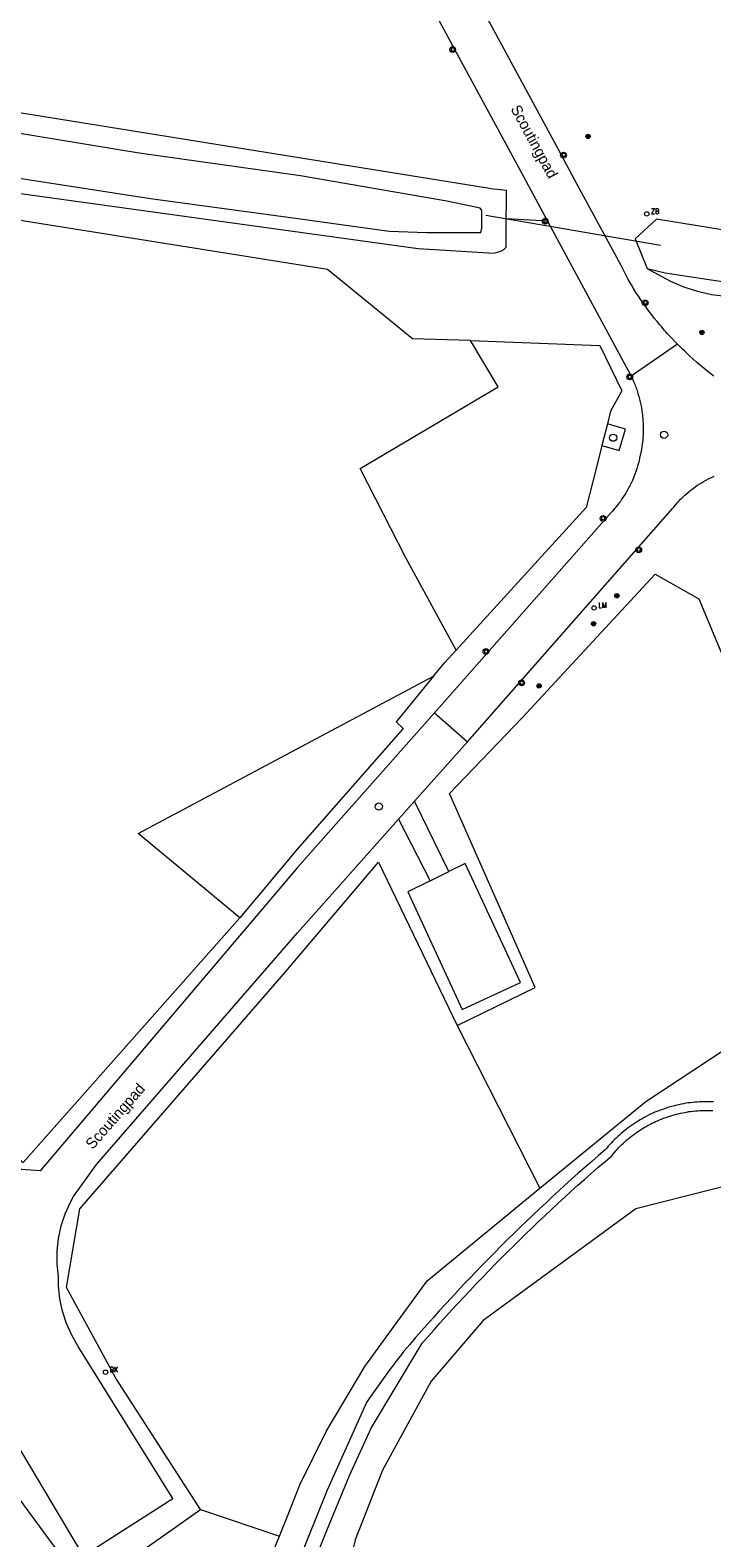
# Model space of a CAD drawing. Header units: metres. Extents: x 138165 to 154469, y 480134 to 494189.
# Tile 46 of 256: x 142969 to 143048, y 484844 to 485018. Entities that reach past the tile are written whole.
import ezdxf

# ---------------------------------------------------------------- set-up
doc = ezdxf.new("R2010")
doc.units = ezdxf.units.M
doc.header["$LTSCALE"] = 0.001
doc.header["$MEASUREMENT"] = 0
for name, color, linetype, lineweight in [('Level 5', 7, 'Continuous', 0), ('TOP-L-duiker', 7, 'Continuous', 0), ('TOP-L-topo objecten punt', 7, 'Continuous', 0), ('TOP-L-topo objecten vlak', 7, 'Continuous', 0), ('TOP-T-topo huisnummering naamgeving', 7, 'Continuous', 0)]:
    doc.layers.add(name, color=color, linetype=linetype, lineweight=lineweight)
doc.styles.add('Style-INTL_ISO', font='INTL_ISO.shx')
doc.styles.add('Style-STANDARD', font='STANDARD.shx')

# ---------------------------------------------------------------- blocks, each defined once
blk = doc.blocks.new('24')
at = {"layer": 'TOP-L-topo objecten punt', "color": 7, "linetype": 'Continuous', "lineweight": 0}
for radius in [0.025, 0.0182, 0.0115, 0.005]:
    blk.add_circle((0, 0), radius, dxfattribs=at)
blk = doc.blocks.new('*U13')
at = {"layer": 'Level 5', "color": 7, "linetype": 'Continuous', "lineweight": 0}
blk.add_circle((0, 0), 0.0415, dxfattribs=at)
blk = doc.blocks.new('150')
at = {"layer": 'Level 5', "color": 7, "linetype": 'Continuous', "lineweight": 0}
blk.add_blockref('*U13', (0, 0), dxfattribs=at)
blk = doc.blocks.new('39')
at = {"layer": 'TOP-L-topo objecten punt', "color": 7, "linetype": 'Continuous', "lineweight": 0}
for p, q in [((0.0175, 0.0175), (-0.0175, 0.0175)), ((-0.0175, 0.0175), (-0.0175, -0.0175)), ((0.0175, 0.0175), (0.0175, -0.0175)), ((0.0175, -0.0175), (-0.0175, -0.0175))]:
    blk.add_line(p, q, dxfattribs=at)
blk.add_circle((0, 0), 0.0332, dxfattribs=at)
blk = doc.blocks.new('72')
at = {"layer": 'TOP-L-topo objecten punt', "color": 7, "linetype": 'Continuous', "lineweight": 0}
blk.add_circle((0, 0), 0.025, dxfattribs=at)
at = {"layer": 'TOP-L-topo objecten punt', "color": 7, "linetype": 'Continuous', "lineweight": 0, "style": 'Style-STANDARD'}
blk.add_text('BK', height=0.06, dxfattribs=at).set_placement((0.0483, 0))
blk = doc.blocks.new('16')
at = {"layer": 'TOP-L-topo objecten punt', "color": 7, "linetype": 'Continuous', "lineweight": 0}
blk.add_circle((0, 0), 0.025, dxfattribs=at)
at = {"layer": 'TOP-L-topo objecten punt', "color": 7, "linetype": 'Continuous', "lineweight": 0, "style": 'Style-STANDARD'}
blk.add_text('LM', height=0.06, dxfattribs=at).set_placement((0.0483, 0))
blk = doc.blocks.new('85')
at = {"layer": 'TOP-L-topo objecten punt', "color": 7, "linetype": 'Continuous', "lineweight": 0}
blk.add_circle((0, 0), 0.025, dxfattribs=at)
at = {"layer": 'TOP-L-topo objecten punt', "color": 7, "linetype": 'Continuous', "lineweight": 0, "style": 'Style-STANDARD'}
blk.add_text('ZB', height=0.06, dxfattribs=at).set_placement((0.0483, 0))

msp = doc.modelspace()

# ---------------------------------------------------------------- linework, layer by layer
at = {"layer": 'TOP-L-duiker', "flags": 128}
msp.add_lwpolyline([(143021.66, 484996.41), (143041.73, 484992.97)], dxfattribs=at)
at = {"layer": 'TOP-L-topo objecten vlak', "flags": 128}
for points in [[(143012.73, 485025.39), (143018.6, 485014.51), (143025.7, 485001.37), (143028.75, 484995.71)], [(143043.69, 484981.58), (143043.5, 484981.78), (143042.87, 484982.43), (143042.52, 484982.81), (143042.35, 484983), (143042.17, 484983.2), (143041.84, 484983.59), (143041.67, 484983.78), (143041.34, 484984.18), (143041.01, 484984.58), (143040.85, 484984.78), (143040.54, 484985.19), (143040.23, 484985.61), (143040.08, 484985.82), (143039.93, 484986.03), (143039.78, 484986.24), (143039.49, 484986.66), (143039.2, 484987.09), (143038.92, 484987.53), (143038.65, 484987.97), (143038.39, 484988.41), (143038.26, 484988.63), (143038, 484989.08), (143037.88, 484989.31), (143037.63, 484989.76), (143037.4, 484990.22), (143037.28, 484990.45), (143037.17, 484990.68), (143031.94, 485000.37), (143030.32, 485003.38), (143017.81, 485026.51)], [(143024.01, 484995.97), (143024.03, 484997.88), (143024.04, 484999.23), (143022.22, 484999.45), (143021.86, 484999.5), (142913.91, 485016.89), (142912.63, 485016.9), (142911.69, 485016.67), (142898.26, 485008.54), (142863.56, 484990.78), (142858.26, 484988.02), (142857.72, 484987.14), (142857.75, 484985.97), (142858.26, 484984.93)], [(142858.26, 484984.93), (142858.94, 484984.45), (142859.83, 484984.16), (142860.05, 484984.09), (142861.03, 484984.31), (142908.82, 485007.12), (143013.86, 484992.56), (143022.59, 484992.02), (143023.37, 484992.27), (143023.74, 484992.47), (143023.98, 484992.72), (143024.01, 484995.97)], [(143021.18, 484994.91), (143021.21, 484996.94), (143021.02, 484997.2), (143017.17, 484998.03), (143000.34, 485000.92), (142981.8, 485003.55), (142959.41, 485007.22)], [(142958.08, 485002.19), (142983.11, 484998.34), (142999.76, 484996.05), (143010.53, 484994.57), (143014.82, 484994.41), (143021.06, 484994.43), (143021.18, 484994.91)], [(143019.89, 484982), (143013.23, 484982.2), (143003.43, 484990.17), (142946.23, 484999.28)], [(143028.75, 484995.71), (143024.01, 484995.97)], [(143028.75, 484995.71), (143038.29, 484978.05), (143038.36, 484977.9)], [(143087.56, 484988.42), (143041.27, 484995.95), (143038.81, 484993.7), (143040.22, 484990.26)], [(143040.22, 484990.26), (143041.41, 484989.61), (143042.87, 484988.83), (143044.4, 484988.18), (143045.98, 484987.67), (143047.59, 484987.3), (143049.24, 484987.08), (143097.11, 484979.84), (143098.27, 484987.21)], [(143040.22, 484990.26), (143042.29, 484989.77), (143093.49, 484982), (143095.7, 484981.68), (143096.42, 484984.89), (143095.87, 484986.53), (143093.87, 484987.39), (143087.8, 484988.38)], [(143018.25, 484946.4), (143012.47, 484956.99), (143007.19, 484967.29), (143023.08, 484976.68), (143019.89, 484982)], [(143019.89, 484982), (143034.76, 484981.42), (143037.3, 484976.22), (143035.99, 484973.88), (143035.63, 484972.42)], [(143043.69, 484981.58), (143038.36, 484977.9)], [(143047.87, 484977.89), (143047.43, 484978.23), (143046.99, 484978.58), (143046.77, 484978.76), (143046.56, 484978.93), (143046.13, 484979.29), (143045.92, 484979.48), (143045.51, 484979.85), (143045.09, 484980.22), (143044.68, 484980.6), (143044.48, 484980.79), (143044.28, 484980.99), (143044.08, 484981.18), (143043.69, 484981.58)], [(143038.36, 484977.9), (143038.5, 484977.6), (143038.64, 484977.3), (143038.77, 484976.99), (143038.83, 484976.83), (143038.89, 484976.68), (143038.94, 484976.52), (143039, 484976.36), (143039.05, 484976.2), (143039.15, 484975.89), (143039.24, 484975.56), (143039.29, 484975.4), (143039.37, 484975.08), (143039.41, 484974.92), (143039.44, 484974.75), (143039.51, 484974.43), (143039.54, 484974.26), (143039.59, 484973.93), (143039.64, 484973.6), (143039.66, 484973.44), (143039.68, 484973.27), (143039.71, 484972.94), (143039.72, 484972.77), (143039.74, 484972.44), (143039.75, 484972.1), (143039.75, 484971.94), (143039.75, 484971.6), (143039.74, 484971.27), (143039.73, 484971.1), (143039.71, 484970.77), (143039.7, 484970.6), (143039.66, 484970.27), (143039.64, 484970.1), (143039.6, 484969.77), (143039.55, 484969.45), (143039.48, 484969.12), (143039.45, 484968.95), (143039.38, 484968.63), (143039.34, 484968.49), (143039.27, 484968.17), (143039.23, 484968.02), (143039.15, 484967.71), (143039.11, 484967.55), (143039.01, 484967.24), (143038.91, 484966.93), (143038.8, 484966.63), (143038.69, 484966.33), (143038.5, 484965.88), (143038.43, 484965.73), (143038.29, 484965.44), (143038.22, 484965.3), (143038.14, 484965.15), (143037.99, 484964.87), (143037.83, 484964.59), (143037.75, 484964.45), (143037.66, 484964.31), (143037.49, 484964.04), (143037.31, 484963.77), (143037.12, 484963.5), (143037.03, 484963.37), (143036.83, 484963.12), (143036.63, 484962.86), (143036.52, 484962.74), (143036.31, 484962.5), (143036.2, 484962.38), (143036.1, 484962.26), (143015.75, 484939.19)], [(143035.63, 484972.42), (143035.01, 484969.94)], [(143035.01, 484969.94), (143036.98, 484969.35), (143037.7, 484971.79), (143035.63, 484972.42)], [(143035.01, 484969.94), (143034.35, 484967.29), (143033.19, 484962.79), (143018.25, 484946.4)], [(143019.54, 484935.86), (143043.17, 484962.72), (143043.27, 484962.84), (143043.36, 484962.96), (143043.56, 484963.2), (143043.66, 484963.32), (143043.87, 484963.54), (143044.09, 484963.77), (143044.2, 484963.88), (143044.42, 484964.09), (143044.53, 484964.2), (143044.77, 484964.41), (143045, 484964.61), (143045.12, 484964.71), (143045.24, 484964.8), (143045.37, 484964.9), (143045.49, 484964.99), (143045.74, 484965.17), (143046, 484965.35), (143046.26, 484965.52), (143046.39, 484965.6), (143046.52, 484965.68), (143046.66, 484965.76), (143046.93, 484965.91), (143047.2, 484966.05), (143047.48, 484966.19), (143047.62, 484966.26), (143047.9, 484966.38)], [(143018.34, 484903.22), (143027.31, 484907.61), (143017.46, 484929.89), (143025.82, 484938.61), (143041.12, 484955.12), (143046.16, 484952.3), (143050.02, 484943.03), (143050.64, 484931.97)], [(143015.65, 484943.39), (143016.91, 484944.93), (143018.25, 484946.4)], [(142993.36, 484915.62), (142981.67, 484925.32), (143015.65, 484943.39)], [(143015.65, 484943.39), (143011.33, 484938.15), (143012.14, 484937.39), (143000, 484923.54), (142993.36, 484915.62)], [(143015.75, 484939.19), (143000, 484921.41), (142970.42, 484886.52), (142968.21, 484886.68), (142966.51, 484887.88)], [(143015.75, 484939.19), (143019.54, 484935.86)], [(143013.47, 484929.03), (143019.54, 484935.86)], [(143013.47, 484929.03), (143011.61, 484926.94)], [(143017.41, 484920.93), (143013.47, 484929.03)], [(142965.45, 484858.82), (142975.34, 484842.24), (142985.68, 484848.82), (142974.77, 484866.33), (142974.03, 484867.61), (142973.43, 484868.96), (142972.98, 484870.36), (142972.67, 484871.81), (142972.52, 484873.28), (142972.5, 484874.35), (142972.35, 484875.81), (142972.36, 484877.28), (142972.51, 484878.74), (142972.82, 484880.18), (142973.28, 484881.58), (142973.88, 484882.92), (142974.24, 484883.57), (142976.87, 484887.26), (143000, 484913.88), (143011.61, 484926.94)], [(143011.61, 484926.94), (143015.27, 484919.88)], [(142988.86, 484847.59), (142979.11, 484862.69), (142973.45, 484873.11), (142974.98, 484882.15), (142998.42, 484909.17), (143009.32, 484922.02), (143018.34, 484903.22)], [(143015.27, 484919.88), (143012.67, 484918.6), (143018.95, 484905.08), (143025.63, 484908.18), (143019.28, 484921.85), (143017.41, 484920.93)], [(143015.27, 484919.88), (143017.41, 484920.93)], [(142967.12, 484888.59), (142968.45, 484887.48), (142993.36, 484915.62)], [(143018.34, 484903.22), (143027.87, 484884.51)], [(143027.87, 484884.51), (143040.06, 484894.47), (143049.3, 484900.58), (143071.66, 484891.85), (143077.67, 484892.94)], [(143047.83, 484894.44), (143047.55, 484894.45), (143047.27, 484894.46), (143047.03, 484894.46), (143046.76, 484894.46), (143046.48, 484894.45), (143046.24, 484894.44), (143045.96, 484894.42), (143045.68, 484894.4), (143045.44, 484894.38), (143045.17, 484894.35), (143044.93, 484894.32), (143044.65, 484894.28), (143044.38, 484894.23), (143044.11, 484894.18), (143043.84, 484894.12), (143043.6, 484894.07), (143043.33, 484894), (143043.06, 484893.93), (143042.8, 484893.86), (143042.53, 484893.78), (143042.3, 484893.7), (143042.07, 484893.62), (143041.81, 484893.53), (143041.55, 484893.43), (143041.33, 484893.34), (143041.1, 484893.25), (143040.85, 484893.14), (143040.6, 484893.02), (143040.35, 484892.9), (143040.1, 484892.77), (143039.86, 484892.64), (143039.62, 484892.51), (143039.41, 484892.39), (143039.2, 484892.26), (143038.96, 484892.11), (143038.73, 484891.96), (143038.5, 484891.81), (143038.28, 484891.65), (143038.05, 484891.48), (143037.86, 484891.34), (143037.64, 484891.17), (143037.43, 484890.99), (143037.22, 484890.81), (143037.01, 484890.63), (143036.83, 484890.47), (143036.63, 484890.28), (143036.45, 484890.11), (143036.26, 484889.91), (143036.09, 484889.73), (143035.91, 484889.53), (143035.74, 484889.35), (143035.56, 484889.14), (143035.39, 484888.93), (143034.61, 484888.26), (143033.83, 484887.58), (143033.05, 484886.91), (143032.28, 484886.23), (143031.52, 484885.54), (143030.75, 484884.85), (143030.09, 484884.25), (143029.33, 484883.55), (143028.58, 484882.85), (143027.83, 484882.15), (143027.08, 484881.45), (143026.33, 484880.73), (143025.59, 484880.02), (143024.86, 484879.3), (143024.12, 484878.58), (143023.39, 484877.86), (143022.67, 484877.13), (143021.95, 484876.4), (143021.23, 484875.66), (143020.52, 484874.92), (143019.8, 484874.18), (143019.1, 484873.43), (143018.39, 484872.68), (143017.69, 484871.93), (143017, 484871.17), (143016.3, 484870.41), (143015.62, 484869.65), (143014.93, 484868.88), (143014.25, 484868.11), (143013.57, 484867.34), (143012.9, 484866.56), (143012.24, 484865.79), (143011.83, 484865.26), (143011.43, 484864.74), (143011.03, 484864.21), (143010.63, 484863.67), (143010.23, 484863.14), (143009.84, 484862.6), (143009.45, 484862.07), (143009.07, 484861.53), (143008.68, 484860.98), (143008.3, 484860.44), (143007.93, 484859.89), (143003.42, 484849.81), (142998.79, 484838.39)], [(143000.54, 484838.05), (143003.37, 484845.17), (143005.97, 484851.5), (143008.46, 484856.93), (143014.34, 484866.69), (143015.02, 484867.47), (143015.7, 484868.23), (143016.38, 484869), (143017.07, 484869.76), (143017.76, 484870.52), (143018.45, 484871.27), (143019.15, 484872.03), (143019.85, 484872.77), (143020.56, 484873.52), (143021.27, 484874.26), (143021.98, 484875), (143022.7, 484875.73), (143023.42, 484876.46), (143024.14, 484877.19), (143024.87, 484877.91), (143025.6, 484878.63), (143026.24, 484879.26), (143026.98, 484879.97), (143027.72, 484880.68), (143028.47, 484881.38), (143029.21, 484882.08), (143029.97, 484882.78), (143030.72, 484883.47), (143031.48, 484884.16), (143032.24, 484884.85), (143033.01, 484885.53), (143033.78, 484886.21), (143034.55, 484886.89), (143035.33, 484887.56), (143036.11, 484888.22), (143036.28, 484888.43), (143036.43, 484888.61), (143036.6, 484888.81), (143036.76, 484888.98), (143036.95, 484889.18), (143037.11, 484889.35), (143037.3, 484889.53), (143037.47, 484889.7), (143037.64, 484889.85), (143037.84, 484890.03), (143038.02, 484890.18), (143038.23, 484890.35), (143038.41, 484890.5), (143038.62, 484890.66), (143038.84, 484890.82), (143039.03, 484890.96), (143039.22, 484891.09), (143039.45, 484891.23), (143039.67, 484891.38), (143039.87, 484891.5), (143040.08, 484891.62), (143040.31, 484891.75), (143040.52, 484891.86), (143040.75, 484891.98), (143040.96, 484892.08), (143041.17, 484892.18), (143041.39, 484892.28), (143041.63, 484892.39), (143041.85, 484892.47), (143042.1, 484892.57), (143042.35, 484892.66), (143042.57, 484892.74), (143042.8, 484892.81), (143043.05, 484892.89), (143043.31, 484892.96), (143043.54, 484893.02), (143043.76, 484893.08), (143044.02, 484893.14), (143044.29, 484893.19), (143044.52, 484893.24), (143044.74, 484893.28), (143045.01, 484893.32), (143045.24, 484893.35), (143045.51, 484893.38), (143045.77, 484893.41), (143046.01, 484893.43), (143046.27, 484893.44), (143046.51, 484893.45), (143046.78, 484893.46), (143047.01, 484893.46), (143047.24, 484893.46), (143047.51, 484893.45), (143047.74, 484893.44)], [(143001.53, 484822.58), (143016.48, 484803.47), (143029.71, 484797.39), (143037.38, 484799.04), (143043.64, 484801.38), (143056.35, 484805.35), (143070.24, 484809.82), (143077.76, 484811.24), (143088.72, 484820.49), (143095.03, 484827.29), (143091.14, 484860.53), (143076.13, 484880.34), (143059.04, 484887.23), (143038.9, 484882.14), (143021.35, 484869.31), (143015.36, 484862.31), (143009.79, 484852.09), (143006.63, 484844.08), (143001.53, 484822.58)], [(142997.92, 484844.51), (142999, 484847.17), (143000.28, 484850.4), (143003.29, 484856.53), (143007.75, 484864), (143014.9, 484873.85), (143027.87, 484884.51)], [(142938.83, 484801.01), (142932.18, 484803.56), (142920.65, 484814.15), (142916.57, 484820.2), (142954.49, 484840.11), (142965.26, 484852.45), (142975.7, 484838.28), (142988.86, 484847.59)], [(142988.86, 484847.59), (142997.92, 484844.51)], [(142938.83, 484801.01), (142959.66, 484827.07), (142972.12, 484834.25), (142983.92, 484832.66), (142995.34, 484838.17), (142997.92, 484844.51)]]:
    msp.add_lwpolyline(points, dxfattribs=at)

# ---------------------------------------------------------------- block references
at = {"layer": 'TOP-L-topo objecten punt', "xscale": 10, "yscale": 10, "zscale": 10}
for name, p in [('39', (143017.84, 485015.44)), ('24', (143033.41, 485005.46)), ('39', (143030.59, 485003.31)), ('39', (143028.49, 484995.72)), ('85', (143040.15, 484996.56)), ('39', (143039.98, 484986.34)), ('24', (143046.51, 484982.92)), ('39', (143038.2, 484977.8)), ('150', (143042.15, 484971.16)), ('150', (143036.29, 484970.82)), ('39', (143035.14, 484961.53)), ('39', (143039.23, 484957.93)), ('24', (143036.72, 484952.65)), ('16', (143034.1, 484951.25)), ('24', (143034.04, 484949.43)), ('39', (143021.66, 484946.22)), ('39', (143025.77, 484942.62)), ('24', (143027.78, 484942.28)), ('150', (143009.34, 484928.4)), ('72', (142977.92, 484863.36))]:
    msp.add_blockref(name, p, dxfattribs=at)

# ---------------------------------------------------------------- texts
at = {"layer": 'TOP-T-topo huisnummering naamgeving', "style": 'Style-INTL_ISO'}
for rotation, p in [(298.6, (143024.46, 485008.65)), (48.8, (142976.44, 484888.9))]:
    msp.add_text('Scoutingpad', height=1.25, rotation=rotation, dxfattribs=at).set_placement(p)

doc.saveas('drawing.dxf')
